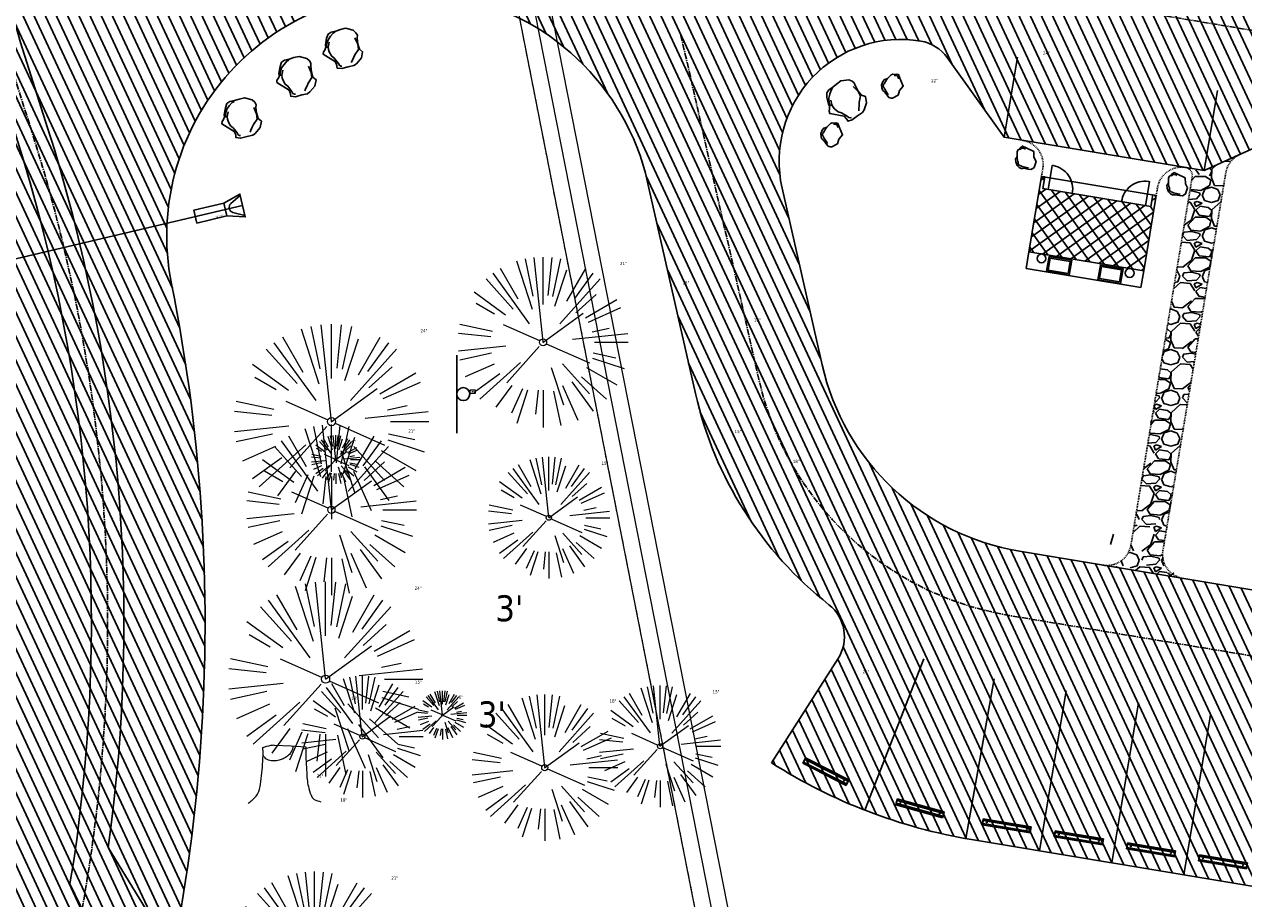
# Model space of a CAD drawing. Header units: feet. Extents: x 1134296 to 1140710, y 647902 to 649877.
# Tile 12 of 57: x 1134719 to 1134869, y 648288 to 648396. Entities that reach past the tile are written whole.
import ezdxf
from ezdxf.lldxf.tags import DXFTag

# ---------------------------------------------------------------- set-up
doc = ezdxf.new("R2010")
doc.units = ezdxf.units.FT
doc.header["$MEASUREMENT"] = 0
for name, pattern in [('CENTER2', [1.125, 0.75, -0.125, 0.125, -0.125]), ('PHANTOM2', [1.25, 0.625, -0.125, 0.125, -0.125, 0.125, -0.125]), ('RAD', [0.13, 0.08, -0.05])]:
    doc.linetypes.add(name, pattern=pattern)
for name, color, linetype in [('-BARRIERROCK', 6, 'Continuous'), ('C-BLDG-DOOR', 5, 'Continuous'), ('C-BLDG-OTLN', 4, 'Continuous'), ('C-BLDG-PATT', 8, 'Continuous'), ('C-PRKG-ASPH', 8, 'Continuous'), ('C-PRKG-STRP', 136, 'Continuous'), ('C-PRKG-WHEL-STOP', 9, 'Continuous'), ('C-ROAD-ASPHALT', 1, 'Continuous'), ('C-ROAD-CNTR', 1, 'CENTER2'), ('C-SWLK-CONC', 6, 'Continuous'), ('C-SWLK-GRVL', 6, 'RAD'), ('C-SWLK-GRVL-PATT', 8, 'Continuous'), ('C-UTIL-STRM-PIPE', 210, 'Continuous'), ('C-UTIL-STRM-STRC', 210, 'Continuous'), ('C-UTIL-WATER-MEP', 7, 'WATER (.5x)'), ('G-XREF', 7, 'Continuous'), ('L-BARRIERROCK', 6, 'Continuous'), ('V-SITE-SIGN', 222, 'Continuous')]:
    doc.layers.add(name, color=color, linetype=linetype)
for name, color, linetype, lineweight in [('V-SITE-ROCK', 8, 'Continuous', 18), ('V-SITE-VEGE', 55, 'Continuous', 18), ('V-SITE-VEGE-TEXT', 8, 'Continuous', 18), ('V-UTIL-IRRI', 8, 'Continuous', 15), ('V-UTIL-WATR-LINE', 8, 'WATER', 15)]:
    doc.layers.add(name, color=color, linetype=linetype, lineweight=lineweight)
doc.styles.add('SEI Annotative', font='tahoma.ttf', dxfattribs={"height": 0.1})
doc.styles.add('SEI-Dim & Leader', font='tahoma.ttf')
doc.styles.get("Standard").update_dxf_attribs({"font": 'arial.ttf'})
tags = doc.linetypes.add('WATER', pattern='A,1.5,-0.2,["W",Standard,S=0.08,R=0,X=-0.1,Y=-0.04],-0.05', length=1.75).pattern_tags.tags
tags[6] = DXFTag(74, 10)
tags = doc.linetypes.add('WATER (.5x)', pattern='A,0.75,-0.2,["W",Standard,S=0.08,R=0,X=-0.1,Y=-0.04],-0.05', length=1).pattern_tags.tags
tags[6] = DXFTag(74, 10)
pattern_1 = [(115, (0, 0), (-1.132884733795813, -0.5282728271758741), [])]

# ---------------------------------------------------------------- blocks, each defined once
blk = doc.blocks.new('V-SITE-Sign')
blk.add_line((-0.1202287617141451, 0), (0.119771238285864, 0))
blk.add_circle((-0.0002287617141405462, -0.01999999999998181), 0.02000000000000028)
blk = doc.blocks.new('*U816', base_point=(1134772.052, 648350.501))
at = {"xscale": 39.99999999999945, "yscale": 39.99999999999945, "zscale": 39.99999999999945, "rotation": 90.00000000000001}
blk.add_blockref('V-SITE-Sign', (1134772.052, 648350.501), dxfattribs=at)
blk = doc.blocks.new('V-SITE-VEGE-Coniferious Tree 2')
at = {"color": 0, "linetype": 'ByBlock'}
for p, q in [((-0.06264093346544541, 0.1926377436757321), (-0.1545378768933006, 0.4755369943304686)), ((-0.0574950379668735, 0.2703678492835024), (-0.1039851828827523, 0.4890788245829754)), ((-0.0003172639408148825, 0.0025937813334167), (-0.05229705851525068, 0.4972664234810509)), ((-3.601054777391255e-05, 0.2219193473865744), (-3.601054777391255e-05, 0.5000060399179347)), ((0.02890183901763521, 0.2753366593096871), (0.05222503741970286, 0.4972664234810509)), ((0.0571938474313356, 0.2692740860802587), (0.1039131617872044, 0.4890788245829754)), ((-0.07913071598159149, 0.1088658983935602), (-0.2939353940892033, 0.4045257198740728)), ((-0.1460065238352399, 0.2528363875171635), (-0.2500390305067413, 0.4330260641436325)), ((0.06850648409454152, 0.2109817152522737), (0.1382469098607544, 0.425630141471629)), ((0.139142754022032, 0.2410654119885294), (0.2499670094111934, 0.4330260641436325)), ((0.1868724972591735, 0.2572635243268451), (0.2938633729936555, 0.4045257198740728)), ((-0.1756943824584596, 0.1950752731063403), (-0.3346129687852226, 0.3715878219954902)), ((0.09777767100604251, 0.108636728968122), (0.3345409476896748, 0.3715878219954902)), ((-0.2201011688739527, 0.1598873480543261), (-0.4045617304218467, 0.2938993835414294)), ((0.1919663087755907, 0.1728666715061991), (0.3115823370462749, 0.2805763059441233)), ((-0.2844040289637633, 0.1641894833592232), (-0.393144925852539, 0.2269610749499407)), ((0.2487690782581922, 0.143647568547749), (0.4329900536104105, 0.2500030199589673)), ((0.2658942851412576, 0.1183972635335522), (0.4567507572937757, 0.2033670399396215)), ((-0.0009318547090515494, -0.0006770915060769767), (0.2349564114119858, 0.1707208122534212)), ((-0.2961437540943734, 0.06292784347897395), (-0.4891148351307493, 0.1039491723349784)), ((-0.01992166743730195, 0.008854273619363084), (-0.2318825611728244, 0.1032199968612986)), ((0.2872695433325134, 0.06106323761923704), (0.3884790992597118, 0.08257391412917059)), ((-0.3060292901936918, 0.03215663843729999), (-0.4973024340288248, 0.05226104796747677)), ((0.173080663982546, 0.01818771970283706), (0.497230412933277, 0.05226104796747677)), ((0.3024988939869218, 0), (0.4999700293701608, 0)), ((-0.2182782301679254, -0.02292736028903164), (-0.4973024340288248, -0.05226104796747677)), ((-0.02300503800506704, -0.02554197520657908), (-0.2137781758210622, -0.2373882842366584)), ((0.01849546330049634, -0.008260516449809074), (0.2719985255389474, -0.1211160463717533)), ((0.2936342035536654, -0.06241742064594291), (0.4274066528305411, -0.09084484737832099)), ((-0.302185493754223, -0.0642195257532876), (-0.4891148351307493, -0.1039491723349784)), ((-0.1320480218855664, -0.1188660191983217), (-0.3716238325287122, -0.3345769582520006)), ((0.2891445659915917, -0.09395946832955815), (0.4755009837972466, -0.1545018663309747)), ((-0.2881436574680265, -0.1282723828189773), (-0.4568227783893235, -0.2033670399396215)), ((-0.254528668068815, -0.1848980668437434), (-0.4045617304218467, -0.2938993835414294)), ((0.04781873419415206, -0.1473038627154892), (0.1192466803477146, -0.3671294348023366)), ((0.1143820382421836, -0.1271057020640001), (0.2718110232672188, -0.301920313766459)), ((0.2555295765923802, -0.1475434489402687), (0.4329900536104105, -0.2500030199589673)), ((0.1688618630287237, -0.2324611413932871), (0.2938633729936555, -0.4045257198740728)), ((0.2253521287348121, -0.2029399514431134), (0.3715518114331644, -0.3345769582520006)), ((-0.1842986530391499, -0.2536176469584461), (-0.2766747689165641, -0.3807650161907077)), ((-0.1213812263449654, -0.2725449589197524), (-0.1855903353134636, -0.4167758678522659)), ((-0.09098502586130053, -0.2799408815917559), (-0.1545378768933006, -0.4755369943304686)), ((-0.02966136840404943, -0.2817638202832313), (-0.04434904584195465, -0.4216092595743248)), ((-3.601054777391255e-05, -0.2817638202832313), (-3.601054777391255e-05, -0.5000060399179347)), ((0.06104806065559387, -0.2873055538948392), (0.1039131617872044, -0.4890788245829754)), ((0.1131111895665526, -0.2541280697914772), (0.2033310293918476, -0.4567867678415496))]:
    blk.add_line(p, q, dxfattribs=at)
blk.add_circle((-3.601054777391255e-05, 0), 0.02083358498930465)
blk = doc.blocks.new('V-UTIL-IRRI-Sprinkler Control Box')
at = {"color": 0, "linetype": 'ByBlock', "lineweight": -2}
for p, q in [((-0.03515625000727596, 0.03515625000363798), (-0.03515625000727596, -0.03515624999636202)), ((0.03515624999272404, 0.03515625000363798), (-0.03515625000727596, 0.03515625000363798)), ((0.03515624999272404, -0.03515624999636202), (0.03515624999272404, 0.03515625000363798)), ((-0.03515625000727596, -0.03515624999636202), (0.03515624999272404, -0.03515624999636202))]:
    blk.add_line(p, q, dxfattribs=at)
blk.add_circle((0, 0), 0.003217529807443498, dxfattribs=at)
blk = doc.blocks.new('*U870', base_point=(1134772.052, 648350.501))
at = {"xscale": 39.99999999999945, "yscale": 39.99999999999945, "zscale": 39.99999999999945, "rotation": 90.00000000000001}
blk.add_blockref('V-SITE-Sign', (1134772.052, 648350.501), dxfattribs=at)
blk = doc.blocks.new('V-SITE-VEGE-Stump')
for points in [[(-0.122905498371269, -0.01429599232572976, 0.05261256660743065), (-0.09863241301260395, 0.007697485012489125, 0.1061947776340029), (-0.09053039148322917, 0.02191696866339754, 0.04486152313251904), (-0.08374707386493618, 0.05273626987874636, 0.02007395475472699), (-0.07764030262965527, 0.1228815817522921, 0.01167487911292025), (-0.07732468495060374, 0.1363966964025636, 0.007866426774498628), (-0.07764030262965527, 0.1564565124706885)], [(-0.07764030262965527, 0.1564565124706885, -0.02766804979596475), (-0.05341885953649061, 0.1633605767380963, -0.0679781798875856), (-0.04316680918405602, 0.1642506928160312), (0.008593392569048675, 0.1616126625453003), (0.05395851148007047, 0.1590945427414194)], [(0.01506844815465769, 0.161253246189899, -0.08286378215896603), (0.008147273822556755, 0.1419669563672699, -0.1113242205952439), (-0.002098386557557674, 0.130555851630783, -0.03931328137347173), (-0.01592715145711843, 0.1222882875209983, -0.04919659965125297), (-0.02797848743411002, 0.1177254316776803, -0.06600187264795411), (-0.0446681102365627, 0.1155126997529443, -0.07018691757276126), (-0.06035359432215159, 0.1177254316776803, -0.1148593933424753), (-0.06850904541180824, 0.1222766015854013, -0.0759377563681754), (-0.07734269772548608, 0.1331671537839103)], [(0.05395851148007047, 0.1590945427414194, 0.004334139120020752), (0.05376627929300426, 0.1369184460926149, 0.00834373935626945), (0.05395851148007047, 0.1253997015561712), (0.05605689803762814, 0.07623641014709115, 0.04625247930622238), (0.06241632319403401, 0.03170819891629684, 0.06962485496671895), (0.07334360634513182, 0.00381048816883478, 0.1497246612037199), (0.07941695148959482, -0.001975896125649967, 0.05852299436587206), (0.09922370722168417, -0.009139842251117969)]]:
    blk.add_lwpolyline(points, format="xyb")
blk = doc.blocks.new('C_XBASE-PACTOLA_02403811')
at = {"layer": 'V-UTIL-WATR-LINE', "flags": 128}
for points in [[(1134858.557610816, 648010.4898877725), (1134826.551, 648169.775), (1134826.363, 648170.821), (1134717.163755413, 648725.1374681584), (1134629.625, 649043.227), (1134625.054, 649060.913), (1134616.072228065, 649112.68400944), (1134604.908, 649127.2305)], [(1134860.518417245, 648010.8838904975), (1134828.515838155, 648170.1489383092), (1134828.328508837, 648171.1912067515), (1134719.111722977, 648725.5967178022), (1134719.100313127, 648725.6381777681)]]:
    blk.add_lwpolyline(points, dxfattribs=at)
at = {"layer": 'V-UTIL-WATR-LINE', "ltscale": 0.75, "flags": 128}
blk.add_lwpolyline([(1134856.596804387, 648010.0958850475), (1134824.586161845, 648169.4010616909), (1134824.397491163, 648170.4507932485), (1134715.215787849, 648724.6782185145), (1134627.692539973, 649042.7114006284), (1134623.097313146, 649060.4911384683), (1134614.185837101, 649111.8569618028), (1134603.321415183, 649126.0128183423)], dxfattribs=at)
at = {"layer": 'V-UTIL-WATR-LINE', "linetype": 'PHANTOM2', "ltscale": 0.75, "flags": 128}
blk.add_lwpolyline([(1134856.596804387, 648010.0958850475), (1134824.586161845, 648169.4010616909), (1134824.397491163, 648170.4507932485), (1134715.215787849, 648724.6782185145), (1134627.692539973, 649042.7114006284), (1134623.097313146, 649060.4911384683), (1134614.185837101, 649111.8569618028), (1134603.321415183, 649126.0128183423)], dxfattribs=at)
at = {"layer": 'V-SITE-SIGN'}
for name in ['*U816', '*U870']:
    blk.add_blockref(name, (1134772.052, 648350.501), dxfattribs=at)
at = {"layer": 'V-SITE-SIGN', "xscale": 39.99999999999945, "yscale": 39.99999999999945, "zscale": 39.99999999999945, "rotation": 90.00000000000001}
blk.add_blockref('V-SITE-Sign', (1134772.052, 648350.501), dxfattribs=at)
at = {"layer": 'V-SITE-VEGE'}
for name, p, xscale, yscale, zscale in [('V-SITE-VEGE-Coniferious Tree 2', (1134782.686, 648356.876), 20.99974632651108, 20.99974632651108, 20.99974632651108), ('V-SITE-VEGE-Coniferious Tree 2', (1134756.602, 648336.237), 20.99974632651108, 20.99974632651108, 20.99974632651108), ('V-SITE-VEGE-Coniferious Tree 2', (1134783.396, 648335.269), 14.99981880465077, 14.99981880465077, 14.99981880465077), ('V-SITE-VEGE-Coniferious Tree 2', (1134760.412, 648308.295), 14.99981880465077, 14.99981880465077, 14.99981880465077), ('V-SITE-VEGE-Coniferious Tree 2', (1134797.092, 648307.115), 14.99981880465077, 14.99981880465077, 14.99981880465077), ('V-SITE-VEGE-Coniferious Tree 2', (1134782.892, 648304.48), 17.99978256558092, 17.99978256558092, 17.99978256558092), ('V-SITE-VEGE-Stump', (1134751.291, 648300.645), 40.31522404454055, 40.31522404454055, 40.31522404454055), ('V-SITE-VEGE-Coniferious Tree 2', (1134754.513, 648281.174), 20.99974632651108, 20.99974632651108, 20.99974632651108)]:
    blk.add_blockref(name, p, dxfattribs=dict(at, xscale=xscale, yscale=yscale, zscale=zscale))
at = {"layer": 'V-SITE-VEGE', "rotation": 8.537736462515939e-07}
for p, xscale, yscale, zscale in [((1134756.605, 648347.098), 23.99971008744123, 23.99971008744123, 23.99971008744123), ((1134757.126, 648342.42), 5.999927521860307, 5.999927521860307, 5.999927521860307), ((1134755.885, 648315.381), 23.99971008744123, 23.99971008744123, 23.99971008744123), ((1134770.286, 648310.951), 5.999927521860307, 5.999927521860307, 5.999927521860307)]:
    blk.add_blockref('V-SITE-VEGE-Coniferious Tree 2', p, dxfattribs=dict(at, xscale=xscale, yscale=yscale, zscale=zscale))
at = {"layer": 'V-UTIL-IRRI', "xscale": 10, "yscale": 5}
blk.add_blockref('V-UTIL-IRRI-Sprinkler Control Box', (1134774.0165, 648350.7945000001), dxfattribs=at)
at = {"layer": 'V-SITE-ROCK', "style": 'SEI Annotative'}
for p in [(1134776.816731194, 648322.5077688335), (1134774.664731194, 648309.4387688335)]:
    blk.add_text("3'", height=3.2, dxfattribs=at).set_placement(p)
at = {"layer": 'V-SITE-VEGE-TEXT', "char_height": 0.4, "attachment_point": 7, "style": 'SEI-Dim & Leader'}
for s, insert in [('24"', (1134844.288594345, 648392.313)), ('12"', (1134830.4665625, 648388.918)), ('21"', (1134792.157234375, 648366.376)), ('18"', (1134799.84634375, 648364.011)), ('18"', (1134808.66034375, 648359.408)), ('24"', (1134767.572125, 648358.098)), ('21"', (1134766.073234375, 648345.737)), ('15"', (1134806.279453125, 648345.677)), ('6"', (1134759.11778125, 648344.42)), ('15"', (1134789.875453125, 648341.769)), ('18"', (1134813.44334375, 648341.988)), ('24"', (1134766.852125, 648326.381)), ('15"', (1134766.891453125, 648314.795)), ('21"', (1134822.054234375, 648316.078)), ('15"', (1134803.571453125, 648313.615)), ('18"', (1134759.04134375, 648312.807)), ('6"', (1134772.27778125, 648312.951)), ('18"', (1134790.86734375, 648312.48)), ('21"', (1134754.768594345, 648303.245)), ('18"', (1134757.70034375, 648300.269)), ('21"', (1134763.984234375, 648290.674))]:
    blk.add_mtext(s, dxfattribs=dict(at, insert=insert))
blk = doc.blocks.new("5'_BarrierRock")
at = {"layer": 'L-BARRIERROCK', "flags": 128}
for points in [[(3.796977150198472, 25.21031587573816), (-3.971151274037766, 23.41838866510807), (-10.84293678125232, 21.02912666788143), (-17.7147222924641, 19.53586684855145), (-22.19627771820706, 16.54930863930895), (-24.28770915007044, 10.27760197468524), (-26.0803419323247, 0.1233349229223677), (-25.48279766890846, -2.863184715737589), (-26.97668484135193, -7.044335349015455), (-29.06806322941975, -9.732226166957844), (-29.36686187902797, -13.31608058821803), (-11.14168239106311, -24.66494006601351), (-9.05030400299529, -29.74205430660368), (-9.05030400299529, -31.53398151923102), (-8.751505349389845, -33.62457612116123), (-1.87971984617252, -34.52053972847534), (7.680988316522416, -31.83264891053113), (16.04666099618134, -30.04072169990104), (19.63192655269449, -27.3528308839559), (27.10125632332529, -18.69186222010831), (28.89388910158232, -9.433597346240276), (24.11353502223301, -5.551075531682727), (22.02210359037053, 1.616633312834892), (21.42455933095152, 6.096412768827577), (20.82701507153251, 11.17356558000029), (21.12581372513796, 15.05604882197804), (19.03438229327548, 18.63990324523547), (15.15031808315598, 22.22375766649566), (3.796977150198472, 25.21031587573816)], [(-24.28770915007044, -3.759148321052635), (-24.28770915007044, 1.317965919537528), (-22.19627771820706, 8.187007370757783), (-18.61101215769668, 13.26412161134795), (-14.42820234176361, 18.04260703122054), (-11.44048104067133, 19.83453424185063)], [(-20.40364493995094, 4.603152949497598), (-21.8975321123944, -2.56455589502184), (-21.29998785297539, -6.447039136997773), (-20.40364493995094, -9.433597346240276), (-17.11717803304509, -15.70534258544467), (-12.93431516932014, -18.99052961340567), (-6.958872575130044, -26.75553466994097), (-5.46498540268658, -29.44342548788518), (-3.373607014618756, -30.63801791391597), (-1.87971984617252, -30.63801791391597)], [(17.54049512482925, 10.8748981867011), (21.62729471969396, 1.526720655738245), (22.61964785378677, -6.148371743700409), (17.24174951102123, -14.21204419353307), (15.44911673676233, -18.39319482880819), (13.35768530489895, -22.87301285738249), (12.1625967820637, -25.56090367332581)]]:
    blk.add_lwpolyline(points, dxfattribs=at)
blk = doc.blocks.new("3'_BarrierRock")
at = {"layer": '-BARRIERROCK', "flags": 128}
for points in [[(7.788745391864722, -10.83599130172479), (15.37584164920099, -7.013299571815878), (15.29339322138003, 5.772875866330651), (15.53940092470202, 11.48821756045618), (12.61293536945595, 13.25443124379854), (9.559602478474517, 14.020650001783), (7.896299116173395, 15.17149251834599), (5.0074623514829, 15.27774238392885), (1.184128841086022, 13.5566322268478), (-1.773717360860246, 12.30032189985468), (-4.668762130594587, 12.49504304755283), (-6.532605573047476, 12.75826500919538), (-9.693894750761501, 10.83101043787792), (-13.81968260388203, 6.597990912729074), (-15.03526147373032, 2.502188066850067), (-15.26967657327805, -0.6090469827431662), (-14.52306864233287, -2.735788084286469), (-13.24140319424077, -4.423817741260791), (-11.73157866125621, -10.28614114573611), (-10.431383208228, -14.56568854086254), (-7.82677889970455, -16.37545728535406), (-5.721542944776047, -17.40100748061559), (3.706213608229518, -16.32156577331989), (7.788745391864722, -10.83599130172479)], [(-9.711106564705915, -10.39331387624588), (-10.5300777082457, -7.445199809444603), (-11.71742566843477, -0.8881917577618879), (-11.78460385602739, 1.381934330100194), (-12.21957472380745, 2.822567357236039), (-12.05729048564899, 4.284038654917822), (-10.69748708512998, 6.20744678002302), (-9.49682440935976, 7.089662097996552), (-8.10341169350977, 7.878026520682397), (-6.436167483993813, 9.303217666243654), (-4.026830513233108, 11.00878191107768), (-1.773717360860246, 12.30032189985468)], [(8.960381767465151, 12.60775377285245), (12.36066444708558, 11.15115335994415), (13.19341137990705, 9.417106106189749), (13.26279921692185, 7.683076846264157), (13.26279921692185, 5.810297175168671)]]:
    blk.add_lwpolyline(points, dxfattribs=at)
blk = doc.blocks.new('*U1392')
at = {"flags": 128}
blk.add_lwpolyline([(-4.653849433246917, 3.873221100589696), (-3.456133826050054, 4.971448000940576), (-0.8676975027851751, 2.1485244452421), (-2.065413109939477, 1.050297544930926)], close=True, dxfattribs=at)
blk.add_lwpolyline([(-0.8676975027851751, 2.1485244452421), (1.059517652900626, 0.971508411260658), (-1.059517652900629, -0.9715084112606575), (-2.065413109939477, 1.050297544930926)], dxfattribs=at)
blk.add_lwpolyline([(-0.9213196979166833, -0.8447899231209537), (-1.319032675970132, 0.6167117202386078, -0.609256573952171), (-0.5003005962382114, 1.36743550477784), (0.9213196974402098, 0.8447899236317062)], format="xyb", dxfattribs=at)
at = {"layer": 'Defpoints'}
blk.add_text('15" FES', height=0.2, rotation=312.4926644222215, dxfattribs=at).set_placement((-2.938237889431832, 2.129013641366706))
blk = doc.blocks.new('Wheel_Stop')
for points in [[(-36, 6.75), (36, 6.75)], [(-36, -2.25), (-36, 6.75)], [(-35.625, 4.5), (-36, 6.75)], [(-35.625, 0), (-36, -2.25)], [(-35.955, 6.48), (35.955, 6.48)], [(-35.625, 4.5), (-35.625, 0)], [(-35.625, 4.5), (35.625, 4.5)], [(-35.625, 0), (35.625, 0)], [(35.625, 4.5), (36, 6.75)], [(35.625, 4.5), (35.625, 0)], [(35.625, 0), (36, -2.25)], [(36, -2.25), (36, 6.75)], [(-36, -2.25), (36, -2.25)], [(-35.955, -1.98), (35.955, -1.98)]]:
    blk.add_lwpolyline(points)
for centre in [(-30, 2.25), (30, 2.25)]:
    blk.add_circle(centre, 0.5)
blk = doc.blocks.new('C_PBASE-PACTOLA_02403811')
at = {"layer": 'C-BLDG-PATT'}
h = blk.add_hatch(dxfattribs=at)
h.set_pattern_fill('ANSI37', color=256, scale=10, angle=170.5456885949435)
h.set_pattern_definition([(215.5456885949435, (2361289.499449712, 1101211.88102114), (0.7266899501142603, -1.017065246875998), []), (305.5456885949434, (2361289.499449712, 1101211.88102114), (1.017065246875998, 0.7266899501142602), [])])
h.paths.add_polyline_path([(1134858.237130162, 648374.9573424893), (1134857.82612312, 648375.0257846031), (1134857.585105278, 648373.5875048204), (1134844.269947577, 648375.8047844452), (1134844.509494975, 648377.2433090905), (1134844.098487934, 648377.3117512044), (1134842.551696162, 648368.0229920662), (1134856.690338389, 648365.6685833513)])
at = {"layer": 'C-BLDG-DOOR'}
for points in [[(1134847.886552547, 648375.203512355, 0.4229308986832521), (1134845.54338718, 648378.6350136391), (1134845.420536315, 648378.6554711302), (1134844.927753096, 648375.6962204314)], [(1134853.968816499, 648374.190675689, -0.4229308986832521), (1134857.297548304, 648376.6776758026), (1134857.420399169, 648376.6572183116), (1134856.92761595, 648373.6979676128)]]:
    blk.add_lwpolyline(points, format="xyb", dxfattribs=at)
at = {"layer": 'C-BLDG-OTLN', "flags": 128}
blk.add_lwpolyline([(1134858.237130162, 648374.9573424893), (1134857.82612312, 648375.0257846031), (1134857.585105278, 648373.5875048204), (1134844.269947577, 648375.8047844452), (1134844.509494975, 648377.2433090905), (1134844.098487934, 648377.3117512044), (1134842.551696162, 648368.0229920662), (1134856.690338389, 648365.6685833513)], close=True, dxfattribs=at)
at = {"layer": 'C-PRKG-STRP'}
for points in [[(1134829.614993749, 648317.8637949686), (1134822.348309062, 648299.2306177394)], [(1134838.279597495, 648315.429736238), (1134834.780131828, 648295.7382726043)], [(1134843.871681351, 648294.2203680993), (1134847.156902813, 648313.9487060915)], [(1134852.749433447, 648292.7420184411), (1134856.03465491, 648312.4703564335)], [(1134861.627185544, 648291.2636687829), (1134864.912407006, 648310.9920067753)]]:
    blk.add_lwpolyline(points, dxfattribs=at)
at = {"layer": 'C-ROAD-ASPHALT'}
for points in [[(1134742.07570745, 648205.3474165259, -0.3616510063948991), (1134727.411149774, 648247.6528264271, 0.1404834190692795), (1134736.889002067, 648364.0920688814, -0.5249805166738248), (1134771.231154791, 648399.5835374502, -0.3046973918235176), (1134795.562167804, 648376.6182453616), (1134801.464805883, 648350.5583730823, 0.1721831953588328), (1134817.907219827, 648324.5505255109, -0.3857361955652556), (1134819.03336879, 648317.9301155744), (1134810.834437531, 648305.0767664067)], [(1134810.834437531, 648305.0767664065, 0.1010420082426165), (1134835.487137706, 648295.6165872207), (1134870.01172919, 648289.867449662, 0.1508198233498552), (1134908.591667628, 648295.0830355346, 0.1508198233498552)]]:
    blk.add_lwpolyline(points, format="xyb", dxfattribs=at)
blk.add_lwpolyline([(1134877.833026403, 648384.1843336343), (1134864.155064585, 648378.0269510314), (1134839.494642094, 648382.1334778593), (1134832.477103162, 648391.9551287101, 0.198912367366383), (1134829.23014754, 648393.9804534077, 0.5329225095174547), (1134812.136808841, 648375.870592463), (1134817.069523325, 648354.0928876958, 0.3046973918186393), (1134841.400536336, 648331.127595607), (1134875.925127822, 648325.3784580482, 1), (1134885.78079221, 648384.5634720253), (1134883.580558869, 648384.9298614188, 0.1480687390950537)], format="xyb", close=True, dxfattribs=at)
at = {"layer": 'C-ROAD-CNTR', "flags": 128}
for points in [[(1134682.815781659, 648422.2458494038), (1134669.21986276, 648425.8462855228, -0.1774687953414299), (1134620.150062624, 648460.1534391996), (1134616.502637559, 648465.3792168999, -0.1042089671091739), (1134576.197064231, 648560.2628234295), (1134558.554057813, 648650.0509356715, -0.01381007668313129), (1134553.979962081, 648677.2843639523), (1134544.902369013, 648742.2703875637, -0.09433329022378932), (1134550.434197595, 648854.3354307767), (1134558.997505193, 648889.7214101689, -0.1428635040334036), (1134712.374228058, 649156.8312964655), (1134786.199238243, 649227.8108874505, -0.04164346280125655), (1134812.006441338, 649248.7876063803), (1134833.030879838, 649263.1487701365, -0.2654684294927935), (1134926.96397912, 649270.7084407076), (1134949.260464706, 649260.2481514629, -0.03670103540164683), (1135013.162783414, 649224.3333579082), (1135075.321908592, 649183.1273199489, -0.3025232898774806), (1135105.389164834, 649111.5845632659), (1135099.687602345, 649081.8875520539, -0.04927264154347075), (1135094.100293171, 649063.036833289), (1135036.844839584, 648922.3955038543, -0.009218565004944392), (1135029.58001939, 648905.4517031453), (1134962.363987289, 648756.3352782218, -0.01915469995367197), (1134945.301367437, 648722.0511597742), (1134909.791676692, 648657.06607992, -0.111236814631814), (1134866.238656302, 648607.5744966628), (1134762.181369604, 648532.0907847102, 0.3229446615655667), (1134716.395894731, 648393.2215671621), (1134719.721086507, 648382.7059234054, -0.1714240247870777), (1134715.287797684, 648249.5554414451), (1134707.163513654, 648228.7837741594, -0.02272318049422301), (1134688.713657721, 648187.2766264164, 0.05045028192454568), (1134653.344169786, 648094.1277041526)], [(1134737.419501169, 648417.3791961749), (1134887.094880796, 648392.454807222, -1), (1134874.611039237, 648317.4871228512), (1134840.086447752, 648323.2362604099, -0.3046973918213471), (1134809.267164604, 648352.3256303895), (1134799.634421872, 648394.8537410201)]]:
    blk.add_lwpolyline(points, format="xyb", dxfattribs=at)
at = {"layer": 'C-SWLK-CONC'}
for p, q in [((1134844.098487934, 648377.3117512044), (1134858.237130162, 648374.9573424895)), ((1134842.209485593, 648365.9679568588), (1134842.551696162, 648368.0229920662)), ((1134856.348127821, 648363.6135481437), (1134842.209485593, 648365.9679568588)), ((1134856.348127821, 648363.6135481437), (1134856.690338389, 648365.6685833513))]:
    blk.add_line(p, q, dxfattribs=at)
at = {"layer": 'C-SWLK-CONC', "flags": 128}
for points in [[(1134847.524791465, 648365.163685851), (1134844.728131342, 648365.6293940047), (1134845.029504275, 648367.4391919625), (1134847.826164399, 648366.9734838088)], [(1134847.38689374, 648365.3566613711), (1134844.921123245, 648365.7672688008), (1134845.167402, 648367.2462164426), (1134847.633172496, 648366.8356090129)], [(1134853.854271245, 648364.1106572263), (1134851.060785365, 648364.5758367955), (1134851.362158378, 648366.3856352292), (1134854.155644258, 648365.92045566)], [(1134853.719547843, 648364.3031046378), (1134851.250573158, 648364.7142456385), (1134851.496851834, 648366.1931927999), (1134853.965826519, 648365.7820517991)]]:
    blk.add_lwpolyline(points, close=True, dxfattribs=at)
at = {"layer": 'C-SWLK-CONC'}
for centre in [(1134844.106356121, 648367.2110380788), (1134854.961431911, 648365.4050909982)]:
    blk.add_circle(centre, 0.5409804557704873, dxfattribs=at)
at = {"layer": 'C-SWLK-GRVL'}
for points in [[(1134844.098487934, 648377.3117512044), (1134844.262749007, 648378.2981681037, 0.4142135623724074), (1134841.796281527, 648381.7502020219)], [(1134861.531706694, 648327.7752933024, -0.4142135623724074), (1134859.065239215, 648331.2273272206), (1134866.813799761, 648377.7588086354, -0.2507648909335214), (1134868.541573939, 648380.0016177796)], [(1134851.667537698, 648329.4179040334, 0.4142135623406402), (1134855.119571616, 648331.8843715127), (1134862.675580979, 648377.2595488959, 0.4142135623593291), (1134861.853425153, 648378.4102268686)], [(1134858.237130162, 648374.9573424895), (1134858.401391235, 648375.943759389, -0.4142135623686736), (1134861.853425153, 648378.4102268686)]]:
    blk.add_lwpolyline(points, format="xyb", dxfattribs=at)
at = {"layer": 'C-UTIL-STRM-PIPE', "flags": 128}
blk.add_lwpolyline([(1134708.759998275, 648365.0539995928), (1134745.654389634, 648373.7272636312)], dxfattribs=at)
at = {"layer": 'C-UTIL-WATER-MEP'}
for p, q in [((1134772.05981553, 648224.3922691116), (1134729.109086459, 648294.6305400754)), ((1134757.62070174, 648221.8573842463), (1134724.384645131, 648290.1616247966))]:
    blk.add_line(p, q, dxfattribs=at)
at = {"layer": 'C-UTIL-WATER-MEP', "flags": 128}
for points in [[(1134714.965670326, 648470.6755079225, 0.1259688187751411), (1134718.30282756, 648393.8245656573), (1134721.628019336, 648383.3089219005, -0.1115098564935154), (1134729.109086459, 648294.6305400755, -0.1115098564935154)], [(1134709.845560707, 648413.0189530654, 0.0412554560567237), (1134714.488961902, 648392.618568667), (1134717.814153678, 648382.1029249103, -0.1180041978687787), (1134724.384645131, 648290.1616247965, -0.1180041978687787)]]:
    blk.add_lwpolyline(points, format="xyb", dxfattribs=at)
at = {"layer": 'Defpoints', "flags": 128}
for points in [[(1134839.494642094, 648382.1334778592), (1134841.137252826, 648391.9976468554)], [(1134864.155064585, 648378.0269510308), (1134865.797675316, 648387.8911200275)]]:
    blk.add_lwpolyline(points, dxfattribs=at)
at = {"layer": 'C-PRKG-WHEL-STOP', "xscale": 0.08333333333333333, "yscale": 0.08333333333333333, "zscale": 0.08333333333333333}
for p, rotation in [((1134817.438404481, 648303.8219028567), 333.0808948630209), ((1134829.070215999, 648299.2856551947), 344.3088960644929), ((1134839.7921264, 648297.1173298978), 350.5456885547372), ((1134848.669878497, 648295.6389802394), 350.5456885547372), ((1134857.547630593, 648294.1606305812), 350.5456885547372), ((1134866.42538269, 648292.6822809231), 350.5456885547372)]:
    blk.add_blockref('Wheel_Stop', p, dxfattribs=dict(at, rotation=rotation))
at = {"layer": 'C-UTIL-STRM-STRC', "color": 221, "linetype": 'Continuous', "lineweight": -3, "rotation": 60.71029860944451}
blk.add_blockref('*U1392', (1134745.654389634, 648373.7272636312), dxfattribs=at)
at = {"layer": 'L-BARRIERROCK', "xscale": 0.08333333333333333, "yscale": 0.08333333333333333, "zscale": 0.08333333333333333}
for p in [(1134758.035498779, 648393.4618768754), (1134752.312590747, 648389.9956784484), (1134745.56245568, 648384.8913495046)]:
    blk.add_blockref("5'_BarrierRock", p, dxfattribs=at)
at = {"layer": 'L-BARRIERROCK'}
for name, p, xscale, yscale, zscale, rotation in [("5'_BarrierRock", (1134819.86510133, 648386.9981947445), 0.08333333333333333, 0.08333333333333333, 0.08333333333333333, 21.83735185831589), ("3'_BarrierRock", (1134825.65360644, 648388.4763860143), 0.08333333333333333, 0.08333333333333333, 0.08333333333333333, 21.83735185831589), ("3'_BarrierRock", (1134818.17426454, 648382.4768773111), 0.08333333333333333, 0.08333333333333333, 0.08333333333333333, 21.83735185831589), ("3'_BarrierRock", (1134842.080316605, 648379.4627878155), 0.0833333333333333, 0.0833333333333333, 0.0833333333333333, 64.47705695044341), ("3'_BarrierRock", (1134860.73785814, 648376.209702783), 0.0833333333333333, 0.0833333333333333, 0.0833333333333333, 64.47705695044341)]:
    blk.add_blockref(name, p, dxfattribs=dict(at, xscale=xscale, yscale=yscale, zscale=zscale, rotation=rotation))
blk = doc.blocks.new('C_PHTCH-PACTOLA_02403811')
at = {"layer": 'C-PRKG-ASPH'}
h = blk.add_hatch(dxfattribs=at)
h.set_pattern_fill('ANSI31', color=256, scale=10, angle=70)
h.set_pattern_definition(pattern_1)
edge = h.paths.add_edge_path(flags=16)
edge.add_arc((1135093.567290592, 648760.3570235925), 541.9999999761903, 143.5703577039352, 153.2664360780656, ccw=False)
edge.add_arc((1135093.567290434, 648760.3570237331), 541.9999997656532, 133.8742793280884, 143.5703577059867, ccw=False)
edge.add_line((1134717.918854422, 649151.0643979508), (1134791.743864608, 649222.0439889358))
edge.add_arc((1134924.814897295, 649083.6384245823), 191.9999999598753, 124.33581191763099, 133.8742793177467, ccw=False)
edge.add_line((1134816.518779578, 649242.1816391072), (1134837.543218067, 649256.5428028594))
edge.add_arc((1134886.614896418, 649184.7029087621), 87.00000000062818, 64.86660358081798, 124.33581191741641, ccw=False)
edge.add_line((1134923.566161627, 649263.4658695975), (1134945.862647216, 649253.0055803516))
edge.add_arc((1134736.896871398, 648807.5874571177), 491.9999999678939, 56.45911934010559, 64.86660355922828, ccw=False)
edge.add_line((1135008.742528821, 649217.6654234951), (1135070.901654, 649176.4593855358))
edge.add_arc((1135036.644680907, 649124.7828938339), 62.00000000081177, -10.868034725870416, 56.45911933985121, ccw=False)
edge.add_line((1135097.532652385, 649113.0929439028), (1135091.831089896, 649083.3959326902))
edge.add_arc((1135001.481196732, 649100.7423100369), 92.00000001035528, 337.8486329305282, 349.13196525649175, ccw=False)
edge.add_line((1135086.690765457, 649066.0532714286), (1135029.43531187, 648925.4119419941))
edge.add_arc((1134573.749357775, 649110.9228871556), 491.9999995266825, 335.73595333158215, 337.84863296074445, ccw=False)
edge.add_line((1135022.286728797, 648908.7392420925), (1134970.105907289, 648792.9779079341))
edge.add_line((1134970.105907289, 648792.9779079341), (1134955.070696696, 648759.622817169))
edge.add_arc((1134506.533324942, 648961.8064625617), 492.0000003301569, 331.3465562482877, 335.7359533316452, ccw=False)
edge.add_line((1134938.281078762, 648725.8872446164), (1134902.771388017, 648660.9021647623))
edge.add_arc((1134778.161263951, 648728.9926705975), 142.0000000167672, 305.95733191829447, 331.34655630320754, ccw=False)
edge.add_line((1134861.541195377, 648614.0501326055), (1134757.483908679, 648538.5664206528))
edge.add_arc((1134835.579196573, 648430.9089730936), 133.0000000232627, 125.9573319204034, 166.4171722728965)
edge.add_arc((1134672.277915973, 648470.363906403), 35.00000000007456, 244.10855969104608, 346.41717227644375, ccw=False)
edge.add_arc((1134691.461854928, 648509.9128519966), 78.95614352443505, 214.9055155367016, 244.1168481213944, ccw=False)
edge.add_line((1134626.710174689, 648464.732186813), (1134623.062749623, 648469.9579645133))
edge.add_arc((1134821.506139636, 648608.4650796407), 241.9999999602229, 191.1167612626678, 214.9138039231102, ccw=False)
edge.add_line((1134584.046954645, 648561.8052956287), (1134566.403948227, 648651.5934078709))
edge.add_arc((1135049.172208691, 648746.4554480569), 491.9999999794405, 187.9519260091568, 191.1167612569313, ccw=False)
edge.add_line((1134561.903038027, 648678.391101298), (1134552.825444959, 648743.3771249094))
edge.add_arc((1134842.017716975, 648783.7730382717), 292.0000000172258, 166.3961174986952, 187.9519260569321, ccw=False)
edge.add_line((1134558.209758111, 648852.4537669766), (1134566.77306571, 648887.8397463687))
edge.add_arc((1135093.567290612, 648760.357023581), 542.0000000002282, 158.0478401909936, 166.396117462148, ccw=False)
edge.add_arc((1135093.567290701, 648760.357023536), 542.0000000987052, 153.2664360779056, 158.0478401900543, ccw=False)
edge = h.paths.add_edge_path()
edge.add_line((1134664.934415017, 648091.0186503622), (1134641.753924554, 648097.236757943))
edge.add_arc((1135131.441785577, 647965.8792352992), 506.9999999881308, 154.1154939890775, 164.9840567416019, ccw=False)
edge.add_arc((1135131.44177555, 647965.8792402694), 506.9999887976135, 153.4314984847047, 154.115493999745, ccw=False)
edge.add_arc((1134241.513528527, 648410.9103548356), 488.0000000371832, 333.4314984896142, 338.6383717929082)
edge.add_line((1134695.987914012, 648233.1548120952), (1134704.112198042, 648253.9264793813))
edge.add_arc((1134529.027803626, 648322.4060737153), 188.0000000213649, 338.6383717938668, 377.1954705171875)
edge.add_arc((1134651.306425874, 648360.2470375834), 60.00000000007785, 17.1954705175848, 74.97265706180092)
edge.add_line((1134666.863224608, 648418.1951696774), (1134661.500576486, 648419.8056636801))
edge.add_arc((1134691.489318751, 648509.9450223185), 94.99699278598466, 223.9418846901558, 251.5980721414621, ccw=False)
edge.add_arc((1134691.535842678, 648509.9839590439), 95.05751145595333, 214.9165962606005, 223.9393241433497, ccw=False)
edge.add_line((1134613.590003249, 648455.5746160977), (1134609.942525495, 648460.8004692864))
edge.add_arc((1134821.506139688, 648608.4650796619), 258.0000000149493, 191.1167612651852, 214.9138039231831, ccw=False)
edge.add_line((1134568.347173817, 648558.7203512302), (1134550.704167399, 648648.5084634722))
edge.add_arc((1135049.172208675, 648746.4554480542), 507.9999999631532, 187.9519260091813, 191.1167612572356, ccw=False)
edge.add_line((1134546.056886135, 648676.177626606), (1134536.979293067, 648741.163650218))
edge.add_arc((1134842.01771694, 648783.7730382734), 307.9999999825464, 166.3961174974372, 187.9519260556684, ccw=False)
edge.add_line((1134542.658637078, 648856.2170945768), (1134551.221944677, 648891.6030739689))
edge.add_arc((1135093.567290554, 648760.3570237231), 557.9999999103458, 163.9213237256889, 166.3961174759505, ccw=False)
edge.add_arc((1134538.177323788, 648920.4382053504), 19.99999999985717, 343.9213237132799, 402.7699397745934)
edge.add_line((1134552.859048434, 648934.0193305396), (1134533.446357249, 648955.005204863))
edge.add_arc((1135093.567290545, 648760.3570234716), 592.9783928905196, 146.0187423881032, 160.8370986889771, ccw=False)
edge.add_line((1134601.857481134, 649091.7855040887), (1134616.582948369, 649064.0343807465))
edge.add_arc((1134620.999668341, 649066.3780071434), 5.000000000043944, 207.9515834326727, 327.0740857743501)
edge.add_arc((1135093.567290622, 648760.3570235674), 558.0000000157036, 133.8742793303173, 147.0740857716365, ccw=False)
edge.add_line((1134706.829601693, 649162.5981949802), (1134780.654611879, 649233.5777859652))
edge.add_arc((1134924.814897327, 649083.6384245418), 208.0000000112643, 124.3358119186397, 133.8742793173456, ccw=False)
edge.add_line((1134807.494103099, 649255.3935736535), (1134828.518541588, 649269.7547374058))
edge.add_arc((1134886.614896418, 649184.7029087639), 102.9999999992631, 64.86660357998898, 124.33581191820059, ccw=False)
edge.add_line((1134930.361796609, 649277.9510118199), (1134952.658282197, 649267.4907225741))
edge.add_arc((1134736.896871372, 648807.5874570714), 508.0000000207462, 56.4591193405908, 64.86660355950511, ccw=False)
edge.add_line((1135017.583038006, 649231.0012923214), (1135079.742163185, 649189.7952543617))
edge.add_arc((1135036.644680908, 649124.782893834), 77.99999999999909, -10.868034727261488, 56.45911934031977, ccw=False)
edge.add_line((1135113.245677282, 649110.0761826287), (1135107.544114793, 649080.3791714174))
edge.add_arc((1135001.481196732, 649100.7423100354), 108.0000000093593, 337.84863293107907, 349.131965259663, ccw=False)
edge.add_line((1135101.509820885, 649060.0203951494), (1135044.254367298, 648919.3790657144))
edge.add_arc((1134573.749357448, 649110.9228872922), 507.9999998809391, 335.7359533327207, 337.84863295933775, ccw=False)
edge.add_line((1135036.873309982, 648902.1641641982), (1134969.657277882, 648753.0477392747))
edge.add_arc((1134506.53332524, 648961.8064624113), 507.9999999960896, 331.346556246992, 335.73595333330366, ccw=False)
edge.add_line((1134952.321656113, 648718.215074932), (1134916.811965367, 648653.2299950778))
edge.add_arc((1134778.161263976, 648728.9926705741), 157.9999999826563, 305.9573319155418, 331.3465563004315, ccw=False)
edge.add_line((1134870.936117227, 648601.0988607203), (1134766.878830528, 648525.6151487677))
edge.add_arc((1134835.579196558, 648430.9089731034), 117.0000000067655, 125.9573319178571, 162.264860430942)
edge.add_arc((1134752.713885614, 648457.4106757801), 29.99999999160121, 162.264860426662, 196.8024120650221)
edge.add_arc((1134835.579196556, 648430.9089731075), 113.0000000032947, 170.9217318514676, 197.5476736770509)
edge.add_line((1134727.837491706, 648396.8395581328), (1134731.162683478, 648386.3239143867))
edge.add_arc((1134529.027802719, 648322.4060734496), 212.0000009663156, 11.340079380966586, 17.54767372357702, ccw=False)
edge.add_arc((1134529.055568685, 648322.403813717), 211.9732215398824, -20.64909134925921, 11.342153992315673, ccw=False)
edge.add_arc((1134759.869013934, 648235.3149369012), 34.72371615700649, 159.1871917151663, 239.4135572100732)
edge.add_line((1134742.200276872, 648205.422593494), (1134709.513, 648185.696))
edge.add_line((1134709.513, 648185.696), (1134698.996135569, 648181.0065459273))
edge.add_arc((1135131.441785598, 647965.8792352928), 483.0000000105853, 153.5511843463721, 164.9840567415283)
h = blk.add_hatch(dxfattribs=at)
h.set_pattern_fill('ANSI31', color=256, scale=10, angle=70)
h.set_pattern_definition(pattern_1)
edge = h.paths.add_edge_path(flags=16)
edge.add_line((1134864.155064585, 648378.0269510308), (1134839.494642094, 648382.1334778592))
edge.add_line((1134839.494642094, 648382.1334778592), (1134832.477103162, 648391.9551287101))
edge.add_arc((1134828.408842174, 648389.0483689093), 5.000000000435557, 35.54568859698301, 80.54568858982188)
edge.add_arc((1134826.766231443, 648379.1841999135), 14.99999999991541, 80.5456885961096, 192.7623206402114)
edge.add_line((1134812.136808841, 648375.870592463), (1134817.069523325, 648354.0928876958))
edge.add_arc((1134846.328368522, 648360.7201025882), 29.9999999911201, 192.762320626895, 260.5456886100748)
edge.add_line((1134841.400536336, 648331.127595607), (1134875.925127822, 648325.3784580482))
edge.add_arc((1134880.852960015, 648354.9709650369), 29.99999999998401, 260.5456885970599, 440.5456885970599)
edge.add_line((1134885.780792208, 648384.5634720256), (1134883.580558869, 648384.9298614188))
edge.add_arc((1134881.937948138, 648375.0656924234), 9.99999999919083, 80.54568859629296, 114.2357561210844)
edge.add_line((1134877.833026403, 648384.1843336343), (1134864.155064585, 648378.0269510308))
edge = h.paths.add_edge_path()
edge.add_arc((1134752.713885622, 648457.4106757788), 29.99999999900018, 196.802412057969, 260.5456885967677)
edge.add_line((1134747.786053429, 648427.818168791), (1134777.877948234, 648422.8071770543))
edge.add_arc((1134772.950116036, 648393.2146700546), 30.00000001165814, 59.50621881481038, 80.54568859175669, ccw=False)
edge.add_arc((1134803.396806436, 648444.9157246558), 30.00000001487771, 239.506218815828, 260.5456885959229)
edge.add_arc((1134799.290279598, 648420.255302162), 5.000000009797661, 260.5456887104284, 350.5456884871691)
edge.add_line((1134804.222364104, 648419.4339967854), (1134806.6862802, 648434.2302502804))
edge.add_line((1134806.6862802, 648434.2302502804), (1134887.591071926, 648420.7577439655))
edge.add_arc((1134879.915090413, 648353.2591729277), 67.9336277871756, 53.55388045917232, 83.5121585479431, ccw=False)
edge.add_line((1134920.272188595, 648407.9060613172), (1134911.166532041, 648395.6783028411))
edge.add_arc((1134915.176766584, 648392.6919976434), 4.999999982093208, 143.3260149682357, 227.699744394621)
edge.add_arc((1134880.852960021, 648354.97096504), 45.99999999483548, 23.261049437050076, 47.69974420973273, ccw=False)
edge.add_arc((1134880.852960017, 648354.9709650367), 45.99999999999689, -59.52124497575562, 23.261049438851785, ccw=False)
edge.add_arc((1134906.721120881, 648311.018283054), 4.999999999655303, 120.4787550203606, 204.852484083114)
edge.add_line((1134902.184156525, 648308.9168658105), (1134908.591667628, 648295.083035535))
edge.add_arc((1134880.852960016, 648354.9709650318), 65.99999999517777, 260.54568859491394, 294.8524840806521, ccw=False)
edge.add_line((1134870.01172919, 648289.867449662), (1134835.487137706, 648295.6165872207))
edge.add_arc((1134846.328368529, 648360.7201025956), 65.99999999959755, 237.4668942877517, 260.54568859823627, ccw=False)
edge.add_line((1134810.834437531, 648305.0767664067), (1134819.03336879, 648317.9301155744))
edge.add_arc((1134814.817964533, 648320.6190497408), 5.000000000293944, 327.4668942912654, 411.8406233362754)
edge.add_arc((1134846.328368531, 648360.7201025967), 46.00000000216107, 192.7623206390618, 231.8406233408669, ccw=False)
edge.add_line((1134801.464805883, 648350.558373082), (1134795.562167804, 648376.6182453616))
edge.add_arc((1134766.3033226, 648369.9910304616), 29.99999999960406, 12.76232063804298, 80.54568860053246)
edge.add_arc((1134766.303322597, 648369.991030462), 29.99999999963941, 80.54568859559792, 191.3400793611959)
edge.add_arc((1134529.027802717, 648322.4060734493), 212.000000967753, 11.34007938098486, 17.54767372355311)
edge.add_line((1134731.162683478, 648386.3239143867), (1134727.837491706, 648396.8395581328))
edge.add_arc((1134835.57919655, 648430.908973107), 112.9999999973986, 170.9217318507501, 197.5476736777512, ccw=False)
at = {"layer": 'C-SWLK-GRVL-PATT'}
h = blk.add_hatch(dxfattribs=at)
h.set_pattern_fill('GRAVEL', color=256, scale=5)
h.set_pattern_definition([(228.012787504, (3.6, 5), (-40.00000000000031, -45.00000000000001), [0.67268, -66.5954402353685]), (184.969740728, (3.15, 4.5), (59.99999999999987, 5.000000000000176), [1.15434, -114.27962380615]), (132.510447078, (2, 4.4), (50.00000000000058, -54.99999999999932), [0.8139400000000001, -80.5801629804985]), (267.273689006, (0.05, 3.15), (5.000000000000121, 100.0000000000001), [1.05119, -104.067790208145]), (292.833654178, (0, 2.1), (-24.99999999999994, 60.00000000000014), [1.030775, -102.0468656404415]), (357.273689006, (0.4, 1.15), (-100.0000000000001, 5.000000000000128), [1.05119, -104.067790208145]), (37.6942404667, (1.45, 1.1), (-64.99999999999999, -49.99999999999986), [1.390145, -137.62424274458]), (72.2553283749, (2.55, 1.95), (35.00000000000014, 110), [1.31244, -129.9316074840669]), (121.429565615, (2.95, 3.2), (-40.0000000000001, 64.99999999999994), [1.05475, -104.420365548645]), (175.236358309, (2.4, 4.1), (54.99999999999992, -5.00000000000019), [1.20416, -59.0038128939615]), (222.397437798, (1.2, 4.2), (-59.99999999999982, -54.99999999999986), [1.55724, -154.1668750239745]), (138.814074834, (5, 3.1), (-35.00000000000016, 30), [0.5315049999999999, -52.61922406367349]), (171.46923439, (4.600000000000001, 3.45), (64.99999999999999, -9.999999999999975), [1.011185, -100.107557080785]), (225, (3.6, 3.6), (-5.551115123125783e-16, -4.999999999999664), [0.707105, -6.3639628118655]), (203.198590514, (3.25, 4.2), (24.99999999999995, 9.999999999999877), [0.38079, -37.6980755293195]), (291.801409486, (2.9, 4.050000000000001), (-4.99999999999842, 15.00000000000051), [0.538515, -26.3873090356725]), (30.96375653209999, (3.1, 3.55), (15.00000000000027, 9.999999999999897), [0.874645, -28.2801144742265]), (161.565051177, (3.85, 4), (10.00000000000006, -4.999999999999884), [0.632455, -15.178933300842]), (16.389540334, (0, 4.050000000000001), (49.99999999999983, 15.00000000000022), [0.886, -87.714225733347]), (70.3461759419, (0.8500000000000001, 4.3), (-20.0000000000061, -55.00000000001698), [0.7433049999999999, -73.58703873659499]), (293.198590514, (3.85, 5), (-9.999999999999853, 24.99999999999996), [0.761575, -37.3172905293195]), (343.610459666, (4.149999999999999, 4.3), (-49.99999999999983, 15.00000000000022), [0.8859999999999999, -87.71422573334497]), (339.44395478, (0, 0.95), (-25.00000000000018, 10.00000000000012), [0.8543999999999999, -41.86561872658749]), (294.775140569, (0.8, 0.65), (-25.00000000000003, 55.00000000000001), [0.71589, -70.87321531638]), (66.8014094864, (3.9, 0), (9.999999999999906, 24.99999999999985), [0.761575, -37.3172905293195]), (17.3540246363, (4.2, 0.7000000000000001), (-64.99999999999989, -19.99999999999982), [0.838155, -82.97711807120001]), (69.44395478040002, (1.45, 0), (-10.00000000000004, -24.99999999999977), [0.4272, -42.29281872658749]), (101.309932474, (3.6, 0), (-4.999999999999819, 20.00000000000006), [0.25495, -25.240147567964]), (165.963756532, (3.55, 0.25), (14.99999999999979, -5.000000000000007), [1.030775, -19.5847531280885]), (186.009005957, (2.55, 0.5), (50.00000000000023, 4.999999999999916), [0.9552499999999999, -94.56961587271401]), (303.690067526, (3.1, 3.1), (-4.999999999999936, 9.999999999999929), [0.7211099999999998, -17.30664637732]), (353.157226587, (3.5, 2.5), (85.00000000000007, -10.00000000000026), [1.25897, -124.6378131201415]), (60.9453959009, (4.75, 2.35), (-19.99999999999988, -34.99999999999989), [0.51478, -50.963370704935]), (90, (5, 2.8), (-4.999999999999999, 5), [0.3, -4.699999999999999]), (120.256437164, (2.45, 0.65), (20.00000000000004, -35.00000000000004), [0.69462, -68.76759994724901]), (48.01278750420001, (2.1, 1.25), (40, 44.99999999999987), [1.34536, -65.92276023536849]), (0, (3, 2.25), (5, 5), [1.3, -3.7]), (325.3048464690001, (4.3, 2.25), (50.0000000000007, -34.99999999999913), [0.7905699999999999, -78.26637150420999]), (254.054604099, (4.95, 1.8), (-5.000000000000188, -20.00000000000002), [0.72801, -35.6725394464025]), (207.645975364, (4.75, 1.1), (-94.99999999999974, -50.00000000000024), [1.185325, -117.347370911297]), (175.42607874, (3.7, 0.55), (-64.99999999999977, 5.000000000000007), [1.253995, -124.1453670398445])])
h.paths.add_polyline_path([(1134866.80919569, 648377.7311603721, -0.2507648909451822), (1134868.536969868, 648379.9739695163), (1134864.155064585, 648378.0269510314), (1134861.853425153, 648378.4102268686, -0.4142135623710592), (1134862.675580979, 648377.2595488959), (1134855.119571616, 648331.884371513, -0.4142135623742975), (1134851.667537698, 648329.4179040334), (1134861.531706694, 648327.7752933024, -0.4142135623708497), (1134859.065239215, 648331.2273272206)])

msp = doc.modelspace()

# ---------------------------------------------------------------- block references
at = {"layer": 'G-XREF'}
for name in ['C_PBASE-PACTOLA_02403811', 'C_XBASE-PACTOLA_02403811', 'C_PHTCH-PACTOLA_02403811']:
    msp.add_blockref(name, (0, 0), dxfattribs=at)

doc.saveas('drawing.dxf')
